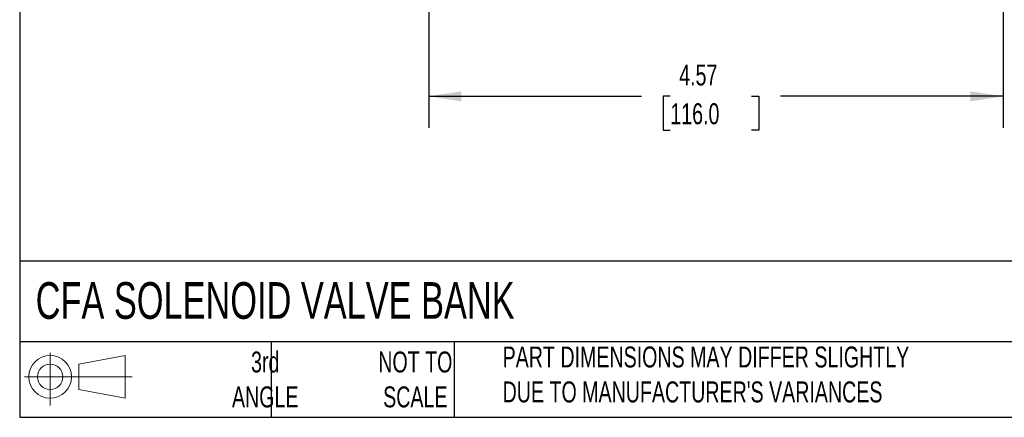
# Model space of a CAD drawing. Header units: inches. Extents: x 0.5 to 21.5, y 0.5 to 16.5.
# Tile 1 of 22: x 0.5 to 8.3, y 0.5 to 3.7. Entities that reach past the tile are written whole.
import ezdxf

# ---------------------------------------------------------------- set-up
doc = ezdxf.new("R2010")
doc.units = ezdxf.units.IN
doc.header["$LTSCALE"] = 2
doc.header["$MEASUREMENT"] = 0
doc.linetypes.add('SLD-Solid', pattern=[0])
doc.layers.add('DIMENSIONS', color=140, linetype='SLD-Solid', lineweight=25)
doc.layers.add('TEXT', color=140, linetype='SLD-Solid', lineweight=25)
doc.layers.add('SLD-DEFPOINTS', color=7, linetype='Continuous')
doc.styles.add('SLDTEXTSTYLE0', font='TXT', dxfattribs={"width": 0.7})
doc.dimstyles.new('SLDDIMSTYLE1', dxfattribs={"dimtxt": 0.169922, "dimasz": 0.26, "dimexe": 0, "dimexo": 0.0625, "dimgap": 0.04248, "dimtad": 0, "dimtih": 1, "dimtoh": 1, "dimrnd": 1e-09, "dimzin": 12, "dimdsep": 46, "dimtxsty": 'SLDTEXTSTYLE0', "dimsah": 1, "dimcen": 0.09, "dimadec": 0, "dimazin": 3, "dimtfac": 1, "dimtofl": 0, "dimtmove": 0, "dimatfit": 3, "dimfxl": 0, "dimfrac": 2, "dimtolj": 1, "dimtzin": 12, "dimarcsym": 0})

# ---------------------------------------------------------------- blocks, each defined once
blk = doc.blocks.new('Block11')
at = {"color": 7, "linetype": 'SLD-Solid', "lineweight": 18}
for p, q in [((0.2038, 0.4182), (0.2038, 0)), ((0.4315, 0.3281), (0.8012, 0.3962)), ((0.8012, 0.3962), (0.8012, 0.0576)), ((0.4315, 0.1257), (0.4315, 0.3281)), ((0, 0.2269), (0.8562, 0.2269)), ((0.4315, 0.1257), (0.8012, 0.0576))]:
    blk.add_line(p, q, dxfattribs=at)
for radius in [0.1693, 0.1012]:
    blk.add_circle((0.2038, 0.2269), radius, dxfattribs=at)
blk = doc.blocks.new('Block12')
at = {"layer": 'SLD-DEFPOINTS'}
blk.add_blockref('Block11', (0, 0), dxfattribs=at)
blk = doc.blocks.new('_D_1')
at = {"layer": 'DIMENSIONS'}
for p, q in [((3.753, 4.6024), (3.753, 2.8026)), ((8.32, 4.6024), (8.32, 2.8026)), ((3.753, 3.0526), (5.4432, 3.0526)), ((5.6735, 3.0526), (5.6164, 3.0526)), ((5.6164, 3.0526), (5.6164, 2.7825)), ((6.3198, 3.0526), (6.3768, 3.0526)), ((6.3768, 3.0526), (6.3768, 2.7825)), ((8.32, 3.0526), (6.55, 3.0526)), ((5.6164, 2.7825), (5.6735, 2.7825)), ((6.3768, 2.7825), (6.3198, 2.7825))]:
    blk.add_line(p, q, dxfattribs=at)
for points in [[(3.753, 3.0526), (4.013, 3.0126), (4.013, 3.0926)], [(8.32, 3.0526), (8.06, 3.0926), (8.06, 3.0126)]]:
    blk.add_solid(points, dxfattribs=at)
at = {"layer": 'DIMENSIONS', "char_height": 0.16667, "attachment_point": 1, "style": 'SLDTEXTSTYLE0'}
for s, insert in [('4.57', (5.7441, 3.3055)), ('116.0', (5.6735, 2.9974))]:
    blk.add_mtext(s, dxfattribs=dict(at, insert=insert))

msp = doc.modelspace()

# ---------------------------------------------------------------- linework, layer by layer
at = {"layer": 'TEXT'}
for p, q in [((0.5, 16.5), (0.5, 0.5)), ((21.5, 1.7422), (0.5, 1.7422)), ((21.5, 1.1), (0.5, 1.1)), ((2.5, 1.1), (2.5, 0.5)), ((3.9537, 1.1), (3.9537, 0.5)), ((0.5, 0.5), (21.5, 0.5))]:
    msp.add_line(p, q, dxfattribs=at)

# ---------------------------------------------------------------- block references
at = {"layer": 'SLD-DEFPOINTS'}
msp.add_blockref('Block12', (0.5384, 0.5948), dxfattribs=at)

# ---------------------------------------------------------------- texts
at = {"layer": 'TEXT', "style": 'SLDTEXTSTYLE0'}
for s, insert, char_height, attachment_point in [('CFA SOLENOID VALVE BANK', (0.6272, 1.5749), 0.291667, 1), ('3rd^JANGLE', (2.4526, 1.0234), 0.16667, 2), ('NOT TO^JSCALE', (3.6459, 1.0234), 0.166667, 2), ("PART DIMENSIONS MAY DIFFER SLIGHTLY ^JDUE TO MANUFACTURER'S VARIANCES", (4.3401, 1.063), 0.166667, 1)]:
    msp.add_mtext(s, dxfattribs=dict(at, insert=insert, char_height=char_height, attachment_point=attachment_point))

# ---------------------------------------------------------------- dimensions: what is measured, and where the dimension line sits
at = {"layer": 'DIMENSIONS'}
dim = msp.add_linear_dim(base=(8.32, 3.0526), p1=(3.753, 4.7024), p2=(8.32, 4.7024), dimstyle='SLDDIMSTYLE1', dxfattribs=at)
dim.commit()
dim.dimension.update_dxf_attribs({"geometry": '_D_1', "text_midpoint": (5.9966, 3.0526), "dimtype": 160})

doc.saveas('drawing.dxf')
